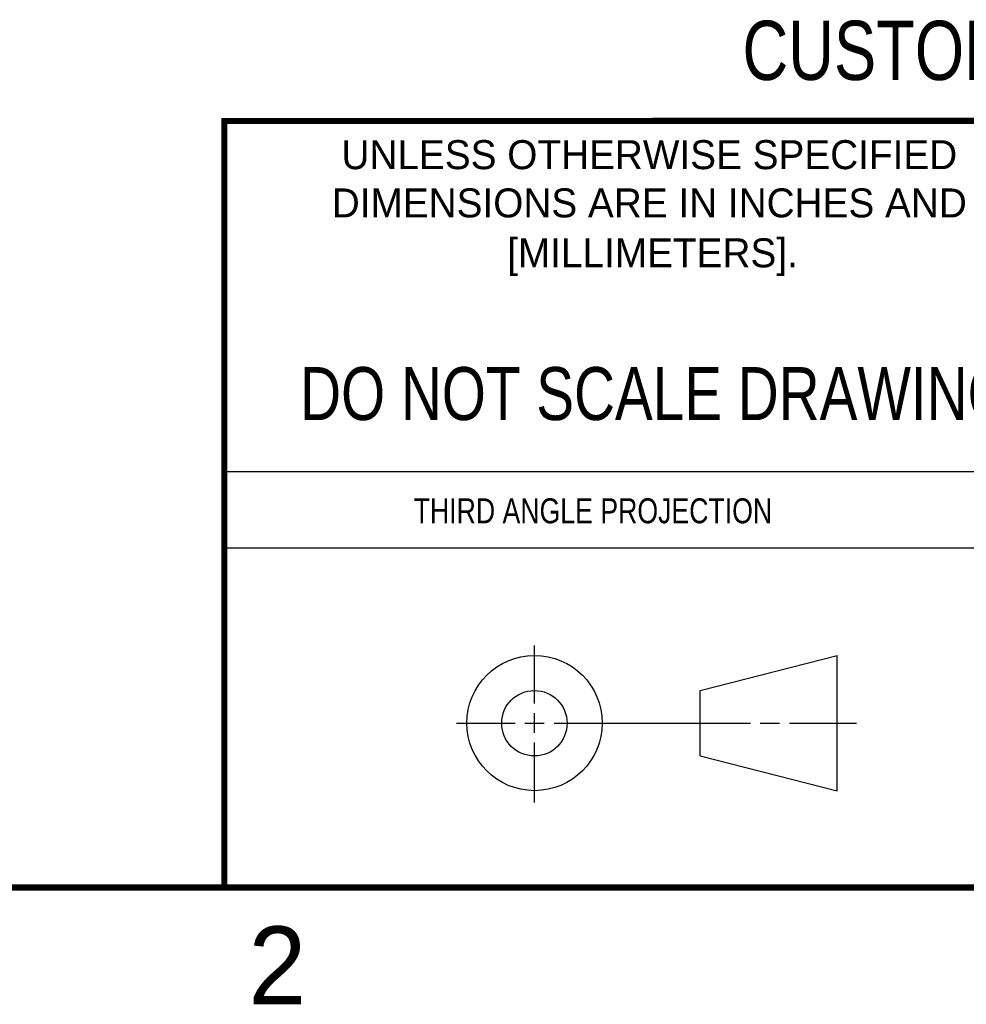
# Model space of a CAD drawing. Header units: inches. Extents: x 0 to 22, y 0 to 17.
# Tile 4 of 14: x 13 to 16, y 0.1 to 3.3. Entities that reach past the tile are written whole.
import ezdxf

# ---------------------------------------------------------------- set-up
doc = ezdxf.new("R2010")
doc.units = ezdxf.units.IN
doc.header["$LTSCALE"] = 1.21
doc.header["$MEASUREMENT"] = 0
doc.layers.get('0').update_dxf_attribs({"linetype": 'CONTINUOUS'})
doc.styles.get("Standard").update_dxf_attribs({"font": 'txt', "width": 0.8})
doc.styles.add('TEXTSTYLE_2', font='txt')

msp = doc.modelspace()

# ---------------------------------------------------------------- linework, layer by layer
at = {"color": 2, "linetype": 'CONTINUOUS'}
for p, q in [((13.61, 1.835), (16.375, 1.835)), ((16.375, 1.5888), (13.61, 1.5888)), ((14.6059, 1.0901), (14.6059, 1.2769)), ((14.6059, 0.9964), (14.6059, 1.0589)), ((14.3557, 1.0276), (14.5434, 1.0276)), ((14.5747, 1.0276), (14.6372, 1.0276)), ((14.6684, 1.0276), (15.2987, 1.0276)), ((15.3299, 1.0276), (15.3924, 1.0276)), ((15.4237, 1.0276), (15.6394, 1.0276)), ((14.6059, 0.7723), (14.6059, 0.9651))]:
    msp.add_line(p, q, dxfattribs=at)
at = {"color": 7, "linetype": 'CONTINUOUS'}
for p, q in [((15.1374, 1.132), (15.5769, 1.2447)), ((15.5769, 0.8105), (15.5769, 1.2447)), ((15.1374, 0.9219), (15.1374, 1.132)), ((15.1374, 0.9219), (15.5769, 0.8105))]:
    msp.add_line(p, q, dxfattribs=at)
at = {"color": 7, "linetype": 'CONTINUOUS', "const_width": 0.02}
for points in [[(13.6, 2.9595), (21.5, 2.96)], [(13.61, 0.5), (13.61, 2.96)], [(0.5, 0.5), (21.5, 0.5)]]:
    msp.add_lwpolyline(points, dxfattribs=at)
at = {"color": 7, "linetype": 'CONTINUOUS'}
for centre, radius in [((14.6059, 1.0276), 0.2171), ((14.6054, 1.0269), 0.105)]:
    msp.add_circle(centre, radius, dxfattribs=at)

# ---------------------------------------------------------------- texts
at = {"color": 7, "linetype": 'CONTINUOUS', "attachment_point": 2, "line_spacing_factor": 0.9}
for s, insert, char_height, width in [('CUSTOMER DRAWING', (16.3742, 3.2811), 0.19, 2.432), ('DO NOT SCALE DRAWING', (14.9953, 2.1698), 0.17, 2.72)]:
    msp.add_mtext(s, dxfattribs=dict(at, insert=insert, char_height=char_height, width=width))
at = {"color": 2, "linetype": 'CONTINUOUS', "line_spacing_factor": 0.9, "style": 'TEXTSTYLE_2'}
for s, insert, char_height, width, attachment_point in [('UNLESS OTHERWISE SPECIFIED', (14.9742, 2.8979), 0.093, 2.418, 2), ('DIMENSIONS ARE IN INCHES AND', (14.9742, 2.7431), 0.093, 2.604, 2), ('[MILLIMETERS].', (14.9844, 2.5829), 0.093, 1.302, 2), ('2', (13.6875, 0.375), 0.25, 0.25, 1)]:
    msp.add_mtext(s, dxfattribs=dict(at, insert=insert, char_height=char_height, width=width, attachment_point=attachment_point))
at = {"color": 2, "linetype": 'CONTINUOUS', "insert": (14.2178, 1.7486), "char_height": 0.08, "width": 1.408, "attachment_point": 1, "line_spacing_factor": 0.9}
msp.add_mtext('THIRD ANGLE PROJECTION', dxfattribs=at)

doc.saveas('drawing.dxf')
